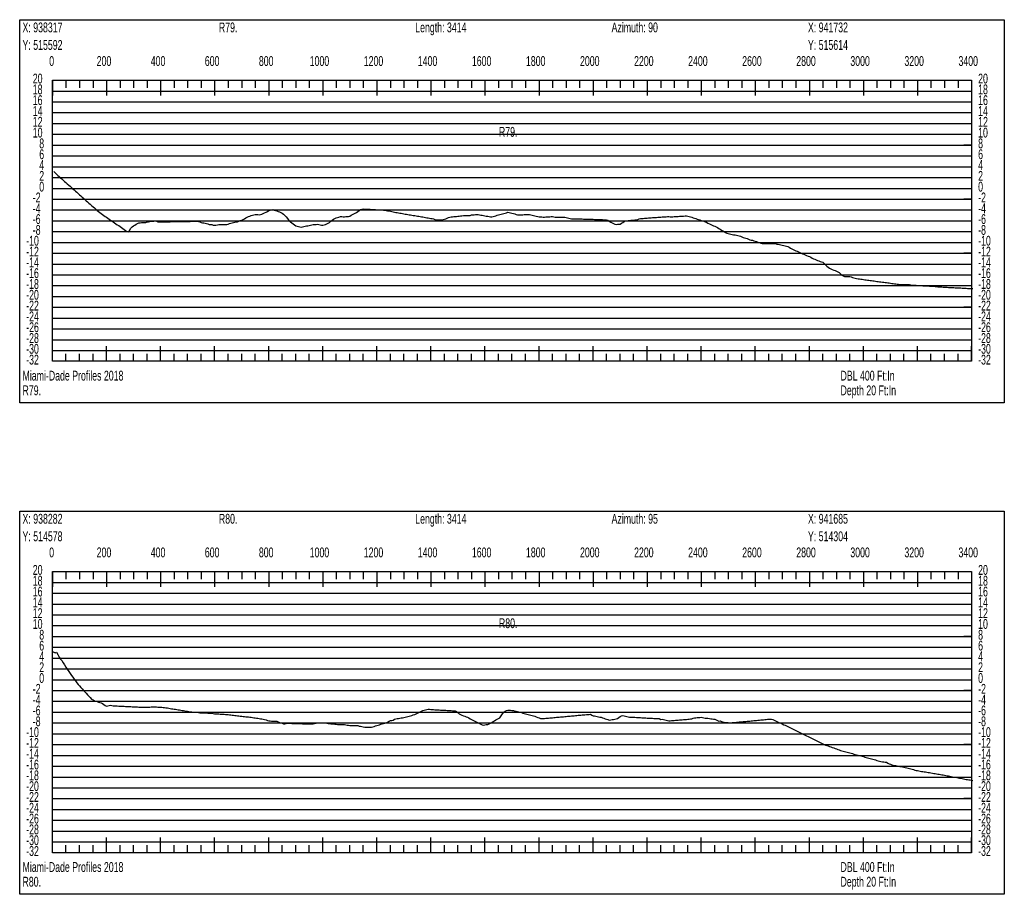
# Model space of a CAD drawing. Header units: feet. Extents: x 1 to 30, y -268 to -1.
# Tile 22 of 94: x 21 to 30, y -218 to -210. Entities that reach past the tile are written whole.
import ezdxf

# ---------------------------------------------------------------- set-up
doc = ezdxf.new("R2010")
doc.units = ezdxf.units.FT
doc.header["$MEASUREMENT"] = 0
doc.layers.add('LABELS', color=7, linetype='Continuous')
doc.layers.add('XSECTION', color=7, linetype='Continuous')

msp = doc.modelspace()

# ---------------------------------------------------------------- linework, layer by layer
at = {"layer": 'XSECTION', "color": 0, "linetype": 'Continuous'}
for points in [[(21.212, -210.07), (30.318, -210.07), (30.318, -213.615), (21.212, -213.615), (21.212, -210.07)], [(21.515, -210.63), (30.015, -210.63), (30.015, -213.23), (21.515, -213.23), (21.515, -210.63)], [(21.515, -210.63), (21.515, -210.771)], [(21.515, -210.63), (21.515, -210.771)], [(21.515, -210.63), (21.515, -210.7)], [(21.515, -210.63), (21.515, -210.7)], [(21.64, -210.63), (21.64, -210.7)], [(21.765, -210.63), (21.765, -210.7)], [(21.89, -210.63), (21.89, -210.7)], [(22.015, -210.63), (22.015, -210.771)], [(22.015, -210.63), (22.015, -210.7)], [(22.14, -210.63), (22.14, -210.7)], [(22.265, -210.63), (22.265, -210.7)], [(22.39, -210.63), (22.39, -210.7)], [(22.515, -210.63), (22.515, -210.771)], [(22.515, -210.63), (22.515, -210.7)], [(22.64, -210.63), (22.64, -210.7)], [(22.765, -210.63), (22.765, -210.7)], [(22.89, -210.63), (22.89, -210.7)], [(23.015, -210.63), (23.015, -210.771)], [(23.015, -210.63), (23.015, -210.7)], [(23.14, -210.63), (23.14, -210.7)], [(23.265, -210.63), (23.265, -210.7)], [(23.39, -210.63), (23.39, -210.7)], [(23.515, -210.63), (23.515, -210.771)], [(23.515, -210.63), (23.515, -210.7)], [(23.64, -210.63), (23.64, -210.7)], [(23.765, -210.63), (23.765, -210.7)], [(23.89, -210.63), (23.89, -210.7)], [(24.015, -210.63), (24.015, -210.771)], [(24.015, -210.63), (24.015, -210.7)], [(24.14, -210.63), (24.14, -210.7)], [(24.265, -210.63), (24.265, -210.7)], [(24.39, -210.63), (24.39, -210.7)], [(24.515, -210.63), (24.515, -210.771)], [(24.515, -210.63), (24.515, -210.7)], [(24.64, -210.63), (24.64, -210.7)], [(24.765, -210.63), (24.765, -210.7)], [(24.89, -210.63), (24.89, -210.7)], [(25.015, -210.63), (25.015, -210.771)], [(25.015, -210.63), (25.015, -210.7)], [(25.14, -210.63), (25.14, -210.7)], [(25.265, -210.63), (25.265, -210.7)], [(25.39, -210.63), (25.39, -210.7)], [(25.515, -210.63), (25.515, -210.771)], [(25.515, -210.63), (25.515, -210.7)], [(25.64, -210.63), (25.64, -210.7)], [(25.765, -210.63), (25.765, -210.7)], [(25.89, -210.63), (25.89, -210.7)], [(26.015, -210.63), (26.015, -210.771)], [(26.015, -210.63), (26.015, -210.7)], [(26.14, -210.63), (26.14, -210.7)], [(26.265, -210.63), (26.265, -210.7)], [(26.39, -210.63), (26.39, -210.7)], [(26.515, -210.63), (26.515, -210.771)], [(26.515, -210.63), (26.515, -210.7)], [(26.64, -210.63), (26.64, -210.7)], [(26.765, -210.63), (26.765, -210.7)], [(26.89, -210.63), (26.89, -210.7)], [(27.015, -210.63), (27.015, -210.771)], [(27.015, -210.63), (27.015, -210.7)], [(27.14, -210.63), (27.14, -210.7)], [(27.265, -210.63), (27.265, -210.7)], [(27.39, -210.63), (27.39, -210.7)], [(27.515, -210.63), (27.515, -210.771)], [(27.515, -210.63), (27.515, -210.7)], [(27.64, -210.63), (27.64, -210.7)], [(27.765, -210.63), (27.765, -210.7)], [(27.89, -210.63), (27.89, -210.7)], [(28.015, -210.63), (28.015, -210.771)], [(28.015, -210.63), (28.015, -210.7)], [(28.14, -210.63), (28.14, -210.7)], [(28.265, -210.63), (28.265, -210.7)], [(28.39, -210.63), (28.39, -210.7)], [(28.515, -210.63), (28.515, -210.771)], [(28.515, -210.63), (28.515, -210.7)], [(28.64, -210.63), (28.64, -210.7)], [(28.765, -210.63), (28.765, -210.7)], [(28.89, -210.63), (28.89, -210.7)], [(29.015, -210.63), (29.015, -210.771)], [(29.015, -210.63), (29.015, -210.7)], [(29.14, -210.63), (29.14, -210.7)], [(29.265, -210.63), (29.265, -210.7)], [(29.39, -210.63), (29.39, -210.7)], [(29.515, -210.63), (29.515, -210.771)], [(29.515, -210.63), (29.515, -210.7)], [(29.64, -210.63), (29.64, -210.7)], [(29.765, -210.63), (29.765, -210.7)], [(29.89, -210.63), (29.89, -210.7)], [(30.015, -210.63), (30.015, -210.771)], [(30.015, -210.63), (30.015, -210.7)], [(21.515, -211.23), (21.585, -211.23)], [(30.015, -211.23), (29.945, -211.23)], [(21.515, -211.73), (21.585, -211.73)], [(30.015, -211.73), (29.945, -211.73)], [(21.515, -212.23), (21.585, -212.23)], [(30.015, -212.23), (29.945, -212.23)], [(21.515, -212.73), (21.585, -212.73)], [(30.015, -212.73), (29.945, -212.73)], [(21.515, -213.23), (21.515, -213.089)], [(21.515, -213.23), (21.515, -213.089)], [(21.515, -213.23), (21.515, -213.16)], [(21.515, -213.23), (21.515, -213.16)], [(21.64, -213.23), (21.64, -213.16)], [(21.765, -213.23), (21.765, -213.16)], [(21.89, -213.23), (21.89, -213.16)], [(22.015, -213.23), (22.015, -213.089)], [(22.015, -213.23), (22.015, -213.16)], [(22.14, -213.23), (22.14, -213.16)], [(22.265, -213.23), (22.265, -213.16)], [(22.39, -213.23), (22.39, -213.16)], [(22.515, -213.23), (22.515, -213.089)], [(22.515, -213.23), (22.515, -213.16)], [(22.64, -213.23), (22.64, -213.16)], [(22.765, -213.23), (22.765, -213.16)], [(22.89, -213.23), (22.89, -213.16)], [(23.015, -213.23), (23.015, -213.089)], [(23.015, -213.23), (23.015, -213.16)], [(23.14, -213.23), (23.14, -213.16)], [(23.265, -213.23), (23.265, -213.16)], [(23.39, -213.23), (23.39, -213.16)], [(23.515, -213.23), (23.515, -213.089)], [(23.515, -213.23), (23.515, -213.16)], [(23.64, -213.23), (23.64, -213.16)], [(23.765, -213.23), (23.765, -213.16)], [(23.89, -213.23), (23.89, -213.16)], [(24.015, -213.23), (24.015, -213.089)], [(24.015, -213.23), (24.015, -213.16)], [(24.14, -213.23), (24.14, -213.16)], [(24.265, -213.23), (24.265, -213.16)], [(24.39, -213.23), (24.39, -213.16)], [(24.515, -213.23), (24.515, -213.089)], [(24.515, -213.23), (24.515, -213.16)], [(24.64, -213.23), (24.64, -213.16)], [(24.765, -213.23), (24.765, -213.16)], [(24.89, -213.23), (24.89, -213.16)], [(25.015, -213.23), (25.015, -213.089)], [(25.015, -213.23), (25.015, -213.16)], [(25.14, -213.23), (25.14, -213.16)], [(25.265, -213.23), (25.265, -213.16)], [(25.39, -213.23), (25.39, -213.16)], [(25.515, -213.23), (25.515, -213.089)], [(25.515, -213.23), (25.515, -213.16)], [(25.64, -213.23), (25.64, -213.16)], [(25.765, -213.23), (25.765, -213.16)], [(25.89, -213.23), (25.89, -213.16)], [(26.015, -213.23), (26.015, -213.089)], [(26.015, -213.23), (26.015, -213.16)], [(26.14, -213.23), (26.14, -213.16)], [(26.265, -213.23), (26.265, -213.16)], [(26.39, -213.23), (26.39, -213.16)], [(26.515, -213.23), (26.515, -213.089)], [(26.515, -213.23), (26.515, -213.16)], [(26.64, -213.23), (26.64, -213.16)], [(26.765, -213.23), (26.765, -213.16)], [(26.89, -213.23), (26.89, -213.16)], [(27.015, -213.23), (27.015, -213.089)], [(27.015, -213.23), (27.015, -213.16)], [(27.14, -213.23), (27.14, -213.16)], [(27.265, -213.23), (27.265, -213.16)], [(27.39, -213.23), (27.39, -213.16)], [(27.515, -213.23), (27.515, -213.089)], [(27.515, -213.23), (27.515, -213.16)], [(27.64, -213.23), (27.64, -213.16)], [(27.765, -213.23), (27.765, -213.16)], [(27.89, -213.23), (27.89, -213.16)], [(28.015, -213.23), (28.015, -213.089)], [(28.015, -213.23), (28.015, -213.16)], [(28.14, -213.23), (28.14, -213.16)], [(28.265, -213.23), (28.265, -213.16)], [(28.39, -213.23), (28.39, -213.16)], [(28.515, -213.23), (28.515, -213.089)], [(28.515, -213.23), (28.515, -213.16)], [(28.64, -213.23), (28.64, -213.16)], [(28.765, -213.23), (28.765, -213.16)], [(28.89, -213.23), (28.89, -213.16)], [(29.015, -213.23), (29.015, -213.089)], [(29.015, -213.23), (29.015, -213.16)], [(29.14, -213.23), (29.14, -213.16)], [(29.265, -213.23), (29.265, -213.16)], [(29.39, -213.23), (29.39, -213.16)], [(29.515, -213.23), (29.515, -213.089)], [(29.515, -213.23), (29.515, -213.16)], [(29.64, -213.23), (29.64, -213.16)], [(29.765, -213.23), (29.765, -213.16)], [(29.89, -213.23), (29.89, -213.16)], [(30.015, -213.23), (30.015, -213.089)], [(30.015, -213.23), (30.015, -213.16)], [(21.212, -214.615), (30.318, -214.615), (30.318, -218.16), (21.212, -218.16), (21.212, -214.615)], [(21.515, -215.175), (30.015, -215.175), (30.015, -217.775), (21.515, -217.775), (21.515, -215.175)], [(21.515, -215.175), (21.515, -215.316)], [(21.515, -215.175), (21.515, -215.316)], [(21.515, -215.175), (21.515, -215.245)], [(21.515, -215.175), (21.515, -215.245)], [(21.64, -215.175), (21.64, -215.245)], [(21.765, -215.175), (21.765, -215.245)], [(21.89, -215.175), (21.89, -215.245)], [(22.015, -215.175), (22.015, -215.316)], [(22.015, -215.175), (22.015, -215.245)], [(22.14, -215.175), (22.14, -215.245)], [(22.265, -215.175), (22.265, -215.245)], [(22.39, -215.175), (22.39, -215.245)], [(22.515, -215.175), (22.515, -215.316)], [(22.515, -215.175), (22.515, -215.245)], [(22.64, -215.175), (22.64, -215.245)], [(22.765, -215.175), (22.765, -215.245)], [(22.89, -215.175), (22.89, -215.245)], [(23.015, -215.175), (23.015, -215.316)], [(23.015, -215.175), (23.015, -215.245)], [(23.14, -215.175), (23.14, -215.245)], [(23.265, -215.175), (23.265, -215.245)], [(23.39, -215.175), (23.39, -215.245)], [(23.515, -215.175), (23.515, -215.316)], [(23.515, -215.175), (23.515, -215.245)], [(23.64, -215.175), (23.64, -215.245)], [(23.765, -215.175), (23.765, -215.245)], [(23.89, -215.175), (23.89, -215.245)], [(24.015, -215.175), (24.015, -215.316)], [(24.015, -215.175), (24.015, -215.245)], [(24.14, -215.175), (24.14, -215.245)], [(24.265, -215.175), (24.265, -215.245)], [(24.39, -215.175), (24.39, -215.245)], [(24.515, -215.175), (24.515, -215.316)], [(24.515, -215.175), (24.515, -215.245)], [(24.64, -215.175), (24.64, -215.245)], [(24.765, -215.175), (24.765, -215.245)], [(24.89, -215.175), (24.89, -215.245)], [(25.015, -215.175), (25.015, -215.316)], [(25.015, -215.175), (25.015, -215.245)], [(25.14, -215.175), (25.14, -215.245)], [(25.265, -215.175), (25.265, -215.245)], [(25.39, -215.175), (25.39, -215.245)], [(25.515, -215.175), (25.515, -215.316)], [(25.515, -215.175), (25.515, -215.245)], [(25.64, -215.175), (25.64, -215.245)], [(25.765, -215.175), (25.765, -215.245)], [(25.89, -215.175), (25.89, -215.245)], [(26.015, -215.175), (26.015, -215.316)], [(26.015, -215.175), (26.015, -215.245)], [(26.14, -215.175), (26.14, -215.245)], [(26.265, -215.175), (26.265, -215.245)], [(26.39, -215.175), (26.39, -215.245)], [(26.515, -215.175), (26.515, -215.316)], [(26.515, -215.175), (26.515, -215.245)], [(26.64, -215.175), (26.64, -215.245)], [(26.765, -215.175), (26.765, -215.245)], [(26.89, -215.175), (26.89, -215.245)], [(27.015, -215.175), (27.015, -215.316)], [(27.015, -215.175), (27.015, -215.245)], [(27.14, -215.175), (27.14, -215.245)], [(27.265, -215.175), (27.265, -215.245)], [(27.39, -215.175), (27.39, -215.245)], [(27.515, -215.175), (27.515, -215.316)], [(27.515, -215.175), (27.515, -215.245)], [(27.64, -215.175), (27.64, -215.245)], [(27.765, -215.175), (27.765, -215.245)], [(27.89, -215.175), (27.89, -215.245)], [(28.015, -215.175), (28.015, -215.316)], [(28.015, -215.175), (28.015, -215.245)], [(28.14, -215.175), (28.14, -215.245)], [(28.265, -215.175), (28.265, -215.245)], [(28.39, -215.175), (28.39, -215.245)], [(28.515, -215.175), (28.515, -215.316)], [(28.515, -215.175), (28.515, -215.245)], [(28.64, -215.175), (28.64, -215.245)], [(28.765, -215.175), (28.765, -215.245)], [(28.89, -215.175), (28.89, -215.245)], [(29.015, -215.175), (29.015, -215.316)], [(29.015, -215.175), (29.015, -215.245)], [(29.14, -215.175), (29.14, -215.245)], [(29.265, -215.175), (29.265, -215.245)], [(29.39, -215.175), (29.39, -215.245)], [(29.515, -215.175), (29.515, -215.316)], [(29.515, -215.175), (29.515, -215.245)], [(29.64, -215.175), (29.64, -215.245)], [(29.765, -215.175), (29.765, -215.245)], [(29.89, -215.175), (29.89, -215.245)], [(30.015, -215.175), (30.015, -215.316)], [(30.015, -215.175), (30.015, -215.245)], [(21.515, -215.775), (21.585, -215.775)], [(30.015, -215.775), (29.945, -215.775)], [(21.515, -216.275), (21.585, -216.275)], [(30.015, -216.275), (29.945, -216.275)], [(21.515, -216.775), (21.585, -216.775)], [(30.015, -216.775), (29.945, -216.775)], [(21.515, -217.275), (21.585, -217.275)], [(30.015, -217.275), (29.945, -217.275)], [(21.515, -217.775), (21.515, -217.634)], [(21.515, -217.775), (21.515, -217.634)], [(21.515, -217.775), (21.515, -217.705)], [(21.515, -217.775), (21.515, -217.705)], [(21.64, -217.775), (21.64, -217.705)], [(21.765, -217.775), (21.765, -217.705)], [(21.89, -217.775), (21.89, -217.705)], [(22.015, -217.775), (22.015, -217.634)], [(22.015, -217.775), (22.015, -217.705)], [(22.14, -217.775), (22.14, -217.705)], [(22.265, -217.775), (22.265, -217.705)], [(22.39, -217.775), (22.39, -217.705)], [(22.515, -217.775), (22.515, -217.634)], [(22.515, -217.775), (22.515, -217.705)], [(22.64, -217.775), (22.64, -217.705)], [(22.765, -217.775), (22.765, -217.705)], [(22.89, -217.775), (22.89, -217.705)], [(23.015, -217.775), (23.015, -217.634)], [(23.015, -217.775), (23.015, -217.705)], [(23.14, -217.775), (23.14, -217.705)], [(23.265, -217.775), (23.265, -217.705)], [(23.39, -217.775), (23.39, -217.705)], [(23.515, -217.775), (23.515, -217.634)], [(23.515, -217.775), (23.515, -217.705)], [(23.64, -217.775), (23.64, -217.705)], [(23.765, -217.775), (23.765, -217.705)], [(23.89, -217.775), (23.89, -217.705)], [(24.015, -217.775), (24.015, -217.634)], [(24.015, -217.775), (24.015, -217.705)], [(24.14, -217.775), (24.14, -217.705)], [(24.265, -217.775), (24.265, -217.705)], [(24.39, -217.775), (24.39, -217.705)], [(24.515, -217.775), (24.515, -217.634)], [(24.515, -217.775), (24.515, -217.705)], [(24.64, -217.775), (24.64, -217.705)], [(24.765, -217.775), (24.765, -217.705)], [(24.89, -217.775), (24.89, -217.705)], [(25.015, -217.775), (25.015, -217.634)], [(25.015, -217.775), (25.015, -217.705)], [(25.14, -217.775), (25.14, -217.705)], [(25.265, -217.775), (25.265, -217.705)], [(25.39, -217.775), (25.39, -217.705)], [(25.515, -217.775), (25.515, -217.634)], [(25.515, -217.775), (25.515, -217.705)], [(25.64, -217.775), (25.64, -217.705)], [(25.765, -217.775), (25.765, -217.705)], [(25.89, -217.775), (25.89, -217.705)], [(26.015, -217.775), (26.015, -217.634)], [(26.015, -217.775), (26.015, -217.705)], [(26.14, -217.775), (26.14, -217.705)], [(26.265, -217.775), (26.265, -217.705)], [(26.39, -217.775), (26.39, -217.705)], [(26.515, -217.775), (26.515, -217.634)], [(26.515, -217.775), (26.515, -217.705)], [(26.64, -217.775), (26.64, -217.705)], [(26.765, -217.775), (26.765, -217.705)], [(26.89, -217.775), (26.89, -217.705)], [(27.015, -217.775), (27.015, -217.634)], [(27.015, -217.775), (27.015, -217.705)], [(27.14, -217.775), (27.14, -217.705)], [(27.265, -217.775), (27.265, -217.705)], [(27.39, -217.775), (27.39, -217.705)], [(27.515, -217.775), (27.515, -217.634)], [(27.515, -217.775), (27.515, -217.705)], [(27.64, -217.775), (27.64, -217.705)], [(27.765, -217.775), (27.765, -217.705)], [(27.89, -217.775), (27.89, -217.705)], [(28.015, -217.775), (28.015, -217.634)], [(28.015, -217.775), (28.015, -217.705)], [(28.14, -217.775), (28.14, -217.705)], [(28.265, -217.775), (28.265, -217.705)], [(28.39, -217.775), (28.39, -217.705)], [(28.515, -217.775), (28.515, -217.634)], [(28.515, -217.775), (28.515, -217.705)], [(28.64, -217.775), (28.64, -217.705)], [(28.765, -217.775), (28.765, -217.705)], [(28.89, -217.775), (28.89, -217.705)], [(29.015, -217.775), (29.015, -217.634)], [(29.015, -217.775), (29.015, -217.705)], [(29.14, -217.775), (29.14, -217.705)], [(29.265, -217.775), (29.265, -217.705)], [(29.39, -217.775), (29.39, -217.705)], [(29.515, -217.775), (29.515, -217.634)], [(29.515, -217.775), (29.515, -217.705)], [(29.64, -217.775), (29.64, -217.705)], [(29.765, -217.775), (29.765, -217.705)], [(29.89, -217.775), (29.89, -217.705)], [(30.015, -217.775), (30.015, -217.634)], [(30.015, -217.775), (30.015, -217.705)]]:
    msp.add_lwpolyline(points, dxfattribs=at)
at = {"layer": 'XSECTION', "color": 0}
for points in [[(21.515, -210.73), (30.015, -210.73)], [(21.515, -210.83), (30.015, -210.83)], [(21.515, -210.93), (30.015, -210.93)], [(21.515, -211.03), (30.015, -211.03)], [(21.515, -211.13), (30.015, -211.13)], [(21.515, -211.23), (30.015, -211.23)], [(21.515, -211.33), (30.015, -211.33)], [(21.515, -211.43), (30.015, -211.43)], [(21.515, -211.53), (30.015, -211.53)], [(21.515, -211.63), (30.015, -211.63)], [(21.515, -211.73), (30.015, -211.73)], [(21.515, -211.83), (30.015, -211.83)], [(21.515, -211.93), (30.015, -211.93)], [(21.515, -212.03), (30.015, -212.03)], [(21.515, -212.13), (30.015, -212.13)], [(21.515, -212.23), (30.015, -212.23)], [(21.515, -212.33), (30.015, -212.33)], [(21.515, -212.43), (30.015, -212.43)], [(21.515, -212.53), (30.015, -212.53)], [(21.515, -212.63), (30.015, -212.63)], [(21.515, -212.73), (30.015, -212.73)], [(21.515, -212.83), (30.015, -212.83)], [(21.515, -212.93), (30.015, -212.93)], [(21.515, -213.03), (30.015, -213.03)], [(21.515, -213.13), (30.015, -213.13)], [(21.515, -215.275), (30.015, -215.275)], [(21.515, -215.375), (30.015, -215.375)], [(21.515, -215.475), (30.015, -215.475)], [(21.515, -215.575), (30.015, -215.575)], [(21.515, -215.675), (30.015, -215.675)], [(21.515, -215.775), (30.015, -215.775)], [(21.515, -215.875), (30.015, -215.875)], [(21.515, -215.975), (30.015, -215.975)], [(21.515, -216.075), (30.015, -216.075)], [(21.515, -216.175), (30.015, -216.175)], [(21.515, -216.275), (30.015, -216.275)], [(21.515, -216.375), (30.015, -216.375)], [(21.515, -216.475), (30.015, -216.475)], [(21.515, -216.575), (30.015, -216.575)], [(21.515, -216.675), (30.015, -216.675)], [(21.515, -216.775), (30.015, -216.775)], [(21.515, -216.875), (30.015, -216.875)], [(21.515, -216.975), (30.015, -216.975)], [(21.515, -217.075), (30.015, -217.075)], [(21.515, -217.175), (30.015, -217.175)], [(21.515, -217.275), (30.015, -217.275)], [(21.515, -217.375), (30.015, -217.375)], [(21.515, -217.475), (30.015, -217.475)], [(21.515, -217.575), (30.015, -217.575)], [(21.515, -217.675), (30.015, -217.675)]]:
    msp.add_lwpolyline(points, dxfattribs=at)
at = {"layer": 'XSECTION', "color": 5, "linetype": 'Continuous'}
for points in [[(21.528, -211.475), (21.54, -211.488), (21.5525, -211.499), (21.565, -211.5105), (21.5775, -211.5215), (21.59, -211.5325), (21.6025, -211.5435), (21.615, -211.555), (21.6275, -211.566), (21.64, -211.577), (21.6525, -211.588), (21.665, -211.5995), (21.6775, -211.6105), (21.69, -211.6215), (21.7025, -211.633), (21.715, -211.644), (21.7275, -211.655), (21.74, -211.666), (21.7525, -211.6775), (21.765, -211.6885), (21.7775, -211.6995), (21.79, -211.711), (21.8025, -211.722), (21.815, -211.733), (21.8275, -211.744), (21.84, -211.7555), (21.8525, -211.7665), (21.865, -211.7775), (21.8775, -211.7885), (21.89, -211.8), (21.9025, -211.811), (21.915, -211.822), (21.9275, -211.8335), (21.94, -211.8445), (21.9525, -211.8545), (21.965, -211.863), (21.9775, -211.8715), (21.99, -211.88), (22.0025, -211.889), (22.015, -211.8975), (22.0275, -211.906), (22.04, -211.9145), (22.0525, -211.9235), (22.065, -211.932), (22.0775, -211.9405), (22.09, -211.949), (22.1025, -211.958), (22.115, -211.9665), (22.1275, -211.975), (22.14, -211.9835), (22.1525, -211.9925), (22.165, -212.001), (22.1775, -212.0095), (22.19, -212.0185), (22.2025, -212.0305), (22.215, -212.033), (22.2275, -212.02), (22.24, -211.9995), (22.2525, -211.9855), (22.265, -211.978), (22.2775, -211.97), (22.29, -211.9625), (22.3025, -211.954), (22.315, -211.949), (22.3275, -211.9475), (22.34, -211.946), (22.3525, -211.945), (22.365, -211.945), (22.3775, -211.945), (22.39, -211.941), (22.4025, -211.94), (22.415, -211.937), (22.4275, -211.935), (22.44, -211.935), (22.4525, -211.9335), (22.465, -211.93), (22.4775, -211.9345), (22.49, -211.9385), (22.5025, -211.9395), (22.515, -211.9395), (22.5275, -211.9395), (22.54, -211.939), (22.5525, -211.939), (22.565, -211.939), (22.5775, -211.9385), (22.59, -211.9385), (22.6025, -211.9385), (22.615, -211.938), (22.6275, -211.938), (22.64, -211.9375), (22.6525, -211.9375), (22.665, -211.9375), (22.6775, -211.937), (22.69, -211.937), (22.7025, -211.9365), (22.715, -211.9365), (22.7275, -211.9365), (22.74, -211.936), (22.7525, -211.936), (22.765, -211.936), (22.7775, -211.9355), (22.79, -211.9355), (22.8025, -211.935), (22.815, -211.935), (22.8275, -211.935), (22.84, -211.9345), (22.8525, -211.935), (22.865, -211.936), (22.8775, -211.94), (22.89, -211.9445), (22.9025, -211.9485), (22.915, -211.95), (22.9275, -211.9515), (22.94, -211.9555), (22.9525, -211.9595), (22.965, -211.9635), (22.9775, -211.965), (22.99, -211.9655), (23.0025, -211.9695), (23.015, -211.97), (23.0275, -211.97), (23.04, -211.969), (23.0525, -211.965), (23.065, -211.965), (23.0775, -211.965), (23.09, -211.965), (23.1025, -211.965), (23.115, -211.965), (23.1275, -211.9635), (23.14, -211.96), (23.1525, -211.9565), (23.165, -211.953), (23.1775, -211.9495), (23.19, -211.946), (23.2025, -211.942), (23.215, -211.94), (23.2275, -211.94), (23.24, -211.933), (23.2525, -211.928), (23.265, -211.924), (23.2775, -211.9175), (23.29, -211.9105), (23.3025, -211.904), (23.315, -211.897), (23.3275, -211.8915), (23.34, -211.886), (23.3525, -211.881), (23.365, -211.8775), (23.3775, -211.874), (23.39, -211.8705), (23.4025, -211.8705), (23.415, -211.8725), (23.4275, -211.875), (23.44, -211.8715), (23.4525, -211.868), (23.465, -211.8635), (23.4775, -211.8565), (23.49, -211.8495), (23.5025, -211.843), (23.515, -211.836), (23.5275, -211.833), (23.54, -211.8295), (23.5525, -211.827), (23.565, -211.8305), (23.5775, -211.835), (23.59, -211.8395), (23.6025, -211.844), (23.615, -211.8485), (23.6275, -211.853), (23.64, -211.859), (23.6525, -211.8695), (23.665, -211.8805), (23.6775, -211.893), (23.69, -211.908), (23.7025, -211.926), (23.715, -211.9385), (23.7275, -211.9485), (23.74, -211.959), (23.7525, -211.969), (23.765, -211.9765), (23.7775, -211.98), (23.79, -211.9835), (23.8025, -211.987), (23.815, -211.9905), (23.8275, -211.987), (23.84, -211.9835), (23.8525, -211.9805), (23.865, -211.977), (23.8775, -211.9755), (23.89, -211.975), (23.9025, -211.9715), (23.915, -211.9685), (23.9275, -211.9655), (23.94, -211.9655), (23.9525, -211.9635), (23.965, -211.9605), (23.9775, -211.9635), (23.99, -211.967), (24.0025, -211.9705), (24.015, -211.97), (24.0275, -211.9685), (24.04, -211.965), (24.0525, -211.958), (24.065, -211.9515), (24.0775, -211.945), (24.09, -211.935), (24.1025, -211.925), (24.115, -211.916), (24.1275, -211.9075), (24.14, -211.9025), (24.1525, -211.899), (24.165, -211.8955), (24.1775, -211.8915), (24.19, -211.8915), (24.2025, -211.8935), (24.215, -211.895), (24.2275, -211.8915), (24.24, -211.8905), (24.2525, -211.8895), (24.265, -211.886), (24.2775, -211.8795), (24.29, -211.873), (24.3025, -211.867), (24.315, -211.8605), (24.3275, -211.854), (24.34, -211.8455), (24.3525, -211.835), (24.365, -211.827), (24.3775, -211.8225), (24.39, -211.8205), (24.4025, -211.8215), (24.415, -211.822), (24.4275, -211.8225), (24.44, -211.8235), (24.4525, -211.824), (24.465, -211.8245), (24.4775, -211.8255), (24.49, -211.826), (24.5025, -211.8265), (24.515, -211.8275), (24.5275, -211.828), (24.54, -211.828), (24.5525, -211.8275), (24.565, -211.829), (24.5775, -211.831), (24.59, -211.833), (24.6025, -211.835), (24.615, -211.8375), (24.6275, -211.8395), (24.64, -211.842), (24.6525, -211.8445), (24.665, -211.847), (24.6775, -211.8495), (24.69, -211.852), (24.7025, -211.8545), (24.715, -211.857), (24.7275, -211.859), (24.74, -211.861), (24.7525, -211.863), (24.765, -211.8655), (24.7775, -211.8675), (24.79, -211.8695), (24.8025, -211.8715), (24.815, -211.874), (24.8275, -211.876), (24.84, -211.878), (24.8525, -211.88), (24.865, -211.8825), (24.8775, -211.8845), (24.89, -211.8865), (24.9025, -211.8885), (24.915, -211.891), (24.9275, -211.893), (24.94, -211.895), (24.9525, -211.8975), (24.965, -211.8995), (24.9775, -211.9015), (24.99, -211.9035), (25.0025, -211.906), (25.015, -211.908), (25.0275, -211.91), (25.04, -211.9135), (25.0525, -211.917), (25.065, -211.92), (25.0775, -211.92), (25.09, -211.92), (25.1025, -211.92), (25.115, -211.92), (25.1275, -211.918), (25.14, -211.914), (25.1525, -211.9105), (25.165, -211.9045), (25.1775, -211.899), (25.19, -211.8955), (25.2025, -211.894), (25.215, -211.8925), (25.2275, -211.8915), (25.24, -211.89), (25.2525, -211.889), (25.265, -211.8875), (25.2775, -211.8865), (25.29, -211.885), (25.3025, -211.8835), (25.315, -211.8825), (25.3275, -211.881), (25.34, -211.88), (25.3525, -211.88), (25.365, -211.8805), (25.3775, -211.8805), (25.39, -211.8765), (25.4025, -211.875), (25.415, -211.874), (25.4275, -211.8725), (25.44, -211.871), (25.4525, -211.872), (25.465, -211.875), (25.4775, -211.8775), (25.49, -211.8795), (25.5025, -211.8815), (25.515, -211.8835), (25.5275, -211.886), (25.54, -211.888), (25.5525, -211.89), (25.565, -211.8935), (25.5775, -211.893), (25.59, -211.8895), (25.6025, -211.886), (25.615, -211.883), (25.6275, -211.8795), (25.64, -211.876), (25.6525, -211.8725), (25.665, -211.8695), (25.6775, -211.866), (25.69, -211.8625), (25.7025, -211.859), (25.715, -211.8555), (25.7275, -211.8515), (25.74, -211.852), (25.7525, -211.8555), (25.765, -211.8585), (25.7775, -211.8615), (25.79, -211.865), (25.8025, -211.871), (25.815, -211.875), (25.8275, -211.875), (25.84, -211.875), (25.8525, -211.875), (25.865, -211.874), (25.8775, -211.873), (25.89, -211.872), (25.9025, -211.8715), (25.915, -211.8705), (25.9275, -211.8725), (25.94, -211.875), (25.9525, -211.878), (25.965, -211.881), (25.9775, -211.8835), (25.99, -211.8865), (26.0025, -211.889), (26.015, -211.892), (26.0275, -211.895), (26.04, -211.895), (26.0525, -211.8955), (26.065, -211.8955), (26.0775, -211.8945), (26.09, -211.8935), (26.1025, -211.893), (26.115, -211.892), (26.1275, -211.8915), (26.14, -211.8905), (26.1525, -211.8935), (26.165, -211.8955), (26.1775, -211.8955), (26.19, -211.8955), (26.2025, -211.8955), (26.215, -211.8955), (26.2275, -211.8955), (26.24, -211.8955), (26.2525, -211.8955), (26.265, -211.899), (26.2775, -211.9025), (26.29, -211.9055), (26.3025, -211.908), (26.315, -211.9105), (26.3275, -211.9105), (26.34, -211.911), (26.3525, -211.9115), (26.365, -211.912), (26.3775, -211.9125), (26.39, -211.9125), (26.4025, -211.913), (26.415, -211.9135), (26.4275, -211.914), (26.44, -211.914), (26.4525, -211.9145), (26.465, -211.915), (26.4775, -211.9155), (26.49, -211.916), (26.5025, -211.916), (26.515, -211.9165), (26.5275, -211.917), (26.54, -211.9175), (26.5525, -211.918), (26.565, -211.918), (26.5775, -211.9185), (26.59, -211.919), (26.6025, -211.9195), (26.615, -211.92), (26.6275, -211.92), (26.64, -211.9205), (26.6525, -211.9245), (26.665, -211.935), (26.6775, -211.9415), (26.69, -211.948), (26.7025, -211.9545), (26.715, -211.961), (26.7275, -211.9645), (26.74, -211.9615), (26.7525, -211.96), (26.765, -211.96), (26.7775, -211.953), (26.79, -211.9455), (26.8025, -211.938), (26.815, -211.9305), (26.8275, -211.929), (26.84, -211.928), (26.8525, -211.9265), (26.865, -211.9255), (26.8775, -211.9245), (26.89, -211.923), (26.9025, -211.922), (26.915, -211.921), (26.9275, -211.917), (26.94, -211.9105), (26.9525, -211.9095), (26.965, -211.9085), (26.9775, -211.9075), (26.99, -211.9065), (27.0025, -211.9055), (27.015, -211.905), (27.0275, -211.904), (27.04, -211.903), (27.0525, -211.902), (27.065, -211.901), (27.0775, -211.9), (27.09, -211.899), (27.1025, -211.8985), (27.115, -211.8975), (27.1275, -211.8965), (27.14, -211.8955), (27.1525, -211.895), (27.165, -211.895), (27.1775, -211.8935), (27.19, -211.892), (27.2025, -211.8905), (27.215, -211.891), (27.2275, -211.8945), (27.24, -211.8925), (27.2525, -211.892), (27.265, -211.8915), (27.2775, -211.8905), (27.29, -211.89), (27.3025, -211.889), (27.315, -211.8885), (27.3275, -211.8875), (27.34, -211.887), (27.3525, -211.886), (27.365, -211.8855), (27.3775, -211.8855), (27.39, -211.886), (27.4025, -211.89), (27.415, -211.894), (27.4275, -211.898), (27.44, -211.902), (27.4525, -211.906), (27.465, -211.91), (27.4775, -211.914), (27.49, -211.918), (27.5025, -211.922), (27.515, -211.926), (27.5275, -211.93), (27.54, -211.934), (27.5525, -211.9385), (27.565, -211.944), (27.5775, -211.951), (27.59, -211.959), (27.6025, -211.965), (27.615, -211.971), (27.6275, -211.976), (27.64, -211.981), (27.6525, -211.9865), (27.665, -211.993), (27.6775, -212), (27.69, -212.0075), (27.7025, -212.0155), (27.715, -212.023), (27.7275, -212.0305), (27.74, -212.038), (27.7525, -212.0455), (27.765, -212.048), (27.7775, -212.051), (27.79, -212.054), (27.8025, -212.0565), (27.815, -212.059), (27.8275, -212.061), (27.84, -212.0635), (27.8525, -212.066), (27.865, -212.069), (27.8775, -212.0735), (27.89, -212.0795), (27.9025, -212.085), (27.915, -212.087), (27.9275, -212.0905), (27.94, -212.0945), (27.9525, -212.1), (27.965, -212.1065), (27.9775, -212.11), (27.99, -212.11), (28.0025, -212.114), (28.015, -212.1185), (28.0275, -212.123), (28.04, -212.1275), (28.0525, -212.132), (28.065, -212.136), (28.0775, -212.14), (28.09, -212.1395), (28.1025, -212.1395), (28.115, -212.1395), (28.1275, -212.1395), (28.14, -212.1395), (28.1525, -212.1395), (28.165, -212.1395), (28.1775, -212.1395), (28.19, -212.1395), (28.2025, -212.1415), (28.215, -212.145), (28.2275, -212.1475), (28.24, -212.15), (28.2525, -212.153), (28.265, -212.1555), (28.2775, -212.158), (28.29, -212.1615), (28.3025, -212.165), (28.315, -212.169), (28.3275, -212.1755), (28.34, -212.182), (28.3525, -212.1885), (28.365, -212.195), (28.3775, -212.2015), (28.39, -212.207), (28.4025, -212.2125), (28.415, -212.218), (28.4275, -212.2235), (28.44, -212.229), (28.4525, -212.2345), (28.465, -212.24), (28.4775, -212.2455), (28.49, -212.252), (28.5025, -212.2565), (28.515, -212.2595), (28.5275, -212.268), (28.54, -212.276), (28.5525, -212.282), (28.565, -212.2865), (28.5775, -212.2905), (28.59, -212.297), (28.6025, -212.302), (28.615, -212.3055), (28.6275, -212.3095), (28.64, -212.3135), (28.6525, -212.324), (28.665, -212.3375), (28.6775, -212.3505), (28.69, -212.3595), (28.7025, -212.368), (28.715, -212.375), (28.7275, -212.38), (28.74, -212.3855), (28.7525, -212.3905), (28.765, -212.396), (28.7775, -212.4015), (28.79, -212.4095), (28.8025, -212.4215), (28.815, -212.4335), (28.8275, -212.44), (28.84, -212.445), (28.8525, -212.445), (28.865, -212.445), (28.8775, -212.445), (28.89, -212.4455), (28.9025, -212.4495), (28.915, -212.454), (28.9275, -212.457), (28.94, -212.4605), (28.9525, -212.463), (28.965, -212.4655), (28.9775, -212.4675), (28.99, -212.4695), (29.0025, -212.4715), (29.015, -212.473), (29.0275, -212.475), (29.04, -212.477), (29.0525, -212.4785), (29.065, -212.48), (29.0775, -212.482), (29.09, -212.4835), (29.1025, -212.485), (29.115, -212.487), (29.1275, -212.4885), (29.14, -212.4905), (29.1525, -212.492), (29.165, -212.4935), (29.1775, -212.4955), (29.19, -212.497), (29.2025, -212.499), (29.215, -212.5005), (29.2275, -212.502), (29.24, -212.504), (29.2525, -212.5055), (29.265, -212.507), (29.2775, -212.509), (29.29, -212.5105), (29.3025, -212.5125), (29.315, -212.514), (29.3275, -212.5155), (29.34, -212.5175), (29.3525, -212.519), (29.365, -212.519), (29.3775, -212.519), (29.39, -212.519), (29.4025, -212.519), (29.415, -212.5195), (29.4275, -212.5195), (29.44, -212.5205), (29.4525, -212.5225), (29.465, -212.5245), (29.4775, -212.5255), (29.49, -212.526), (29.5025, -212.527), (29.515, -212.5275), (29.5275, -212.528), (29.54, -212.529), (29.5525, -212.5295), (29.565, -212.5305), (29.5775, -212.531), (29.59, -212.532), (29.6025, -212.5325), (29.615, -212.533), (29.6275, -212.534), (29.64, -212.5345), (29.6525, -212.5355), (29.665, -212.536), (29.6775, -212.537), (29.69, -212.5385), (29.7025, -212.54), (29.715, -212.5415), (29.7275, -212.542), (29.74, -212.5425), (29.7525, -212.5435), (29.765, -212.544), (29.7775, -212.5445), (29.79, -212.545), (29.8025, -212.546), (29.815, -212.5465), (29.8275, -212.547), (29.84, -212.548), (29.8525, -212.5485), (29.865, -212.549), (29.8775, -212.5495), (29.89, -212.5505), (29.9025, -212.551), (29.915, -212.5515), (29.9275, -212.5525), (29.94, -212.553), (29.9525, -212.5535), (29.965, -212.554), (29.9775, -212.555), (29.99, -212.5555), (30.0025, -212.556), (30.015, -212.5565), (30.0275, -212.5575)], [(21.515, -215.914), (21.5275, -215.921), (21.54, -215.925), (21.5525, -215.9215), (21.565, -215.942), (21.5775, -215.9675), (21.59, -215.9845), (21.6025, -215.997), (21.615, -216.0175), (21.6275, -216.038), (21.64, -216.0585), (21.6525, -216.079), (21.665, -216.099), (21.6775, -216.1185), (21.69, -216.1365), (21.7025, -216.153), (21.715, -216.1695), (21.7275, -216.186), (21.74, -216.2025), (21.7525, -216.2195), (21.765, -216.233), (21.7775, -216.2465), (21.79, -216.26), (21.8025, -216.2735), (21.815, -216.287), (21.8275, -216.3005), (21.84, -216.314), (21.8525, -216.3275), (21.865, -216.3405), (21.8775, -216.354), (21.89, -216.3625), (21.9025, -216.3695), (21.915, -216.3735), (21.9275, -216.3775), (21.94, -216.3815), (21.9525, -216.3855), (21.965, -216.3895), (21.9775, -216.3955), (21.99, -216.4055), (22.0025, -216.4145), (22.015, -216.419), (22.0275, -216.4175), (22.04, -216.415), (22.0525, -216.412), (22.065, -216.414), (22.0775, -216.4155), (22.09, -216.417), (22.1025, -216.4175), (22.115, -216.418), (22.1275, -216.4185), (22.14, -216.4195), (22.1525, -216.42), (22.165, -216.4205), (22.1775, -216.421), (22.19, -216.4215), (22.2025, -216.422), (22.215, -216.4225), (22.2275, -216.423), (22.24, -216.4235), (22.2525, -216.4245), (22.265, -216.425), (22.2775, -216.4255), (22.29, -216.426), (22.3025, -216.427), (22.315, -216.4275), (22.3275, -216.428), (22.34, -216.429), (22.3525, -216.4295), (22.365, -216.43), (22.3775, -216.43), (22.39, -216.43), (22.4025, -216.43), (22.415, -216.43), (22.4275, -216.4265), (22.44, -216.425), (22.4525, -216.425), (22.465, -216.425), (22.4775, -216.4265), (22.49, -216.4275), (22.5025, -216.4285), (22.515, -216.4295), (22.5275, -216.4305), (22.54, -216.432), (22.5525, -216.433), (22.565, -216.434), (22.5775, -216.435), (22.59, -216.438), (22.6025, -216.441), (22.615, -216.443), (22.6275, -216.445), (22.64, -216.446), (22.6525, -216.4485), (22.665, -216.4505), (22.6775, -216.4525), (22.69, -216.4545), (22.7025, -216.4565), (22.715, -216.4585), (22.7275, -216.461), (22.74, -216.463), (22.7525, -216.465), (22.765, -216.467), (22.7775, -216.469), (22.79, -216.471), (22.8025, -216.473), (22.815, -216.475), (22.8275, -216.475), (22.84, -216.475), (22.8525, -216.4755), (22.865, -216.478), (22.8775, -216.48), (22.89, -216.4805), (22.9025, -216.481), (22.915, -216.4815), (22.9275, -216.482), (22.94, -216.4825), (22.9525, -216.483), (22.965, -216.4835), (22.9775, -216.484), (22.99, -216.4845), (23.0025, -216.4865), (23.015, -216.4895), (23.0275, -216.49), (23.04, -216.49), (23.0525, -216.4915), (23.065, -216.4925), (23.0775, -216.4935), (23.09, -216.494), (23.1025, -216.495), (23.115, -216.496), (23.1275, -216.497), (23.14, -216.4975), (23.1525, -216.499), (23.165, -216.5005), (23.1775, -216.5025), (23.19, -216.504), (23.2025, -216.5055), (23.215, -216.507), (23.2275, -216.508), (23.24, -216.5095), (23.2525, -216.5115), (23.265, -216.513), (23.2775, -216.515), (23.29, -216.5165), (23.3025, -216.5185), (23.315, -216.518), (23.3275, -216.518), (23.34, -216.52), (23.3525, -216.5225), (23.365, -216.5255), (23.3775, -216.527), (23.39, -216.5285), (23.4025, -216.53), (23.415, -216.532), (23.4275, -216.5335), (23.44, -216.5355), (23.4525, -216.538), (23.465, -216.54), (23.4775, -216.5425), (23.49, -216.5455), (23.5025, -216.5525), (23.515, -216.5545), (23.5275, -216.5555), (23.54, -216.559), (23.5525, -216.559), (23.565, -216.559), (23.5775, -216.559), (23.59, -216.559), (23.6025, -216.5645), (23.615, -216.5705), (23.6275, -216.5745), (23.64, -216.578), (23.6525, -216.582), (23.665, -216.584), (23.6775, -216.5805), (23.69, -216.577), (23.7025, -216.5755), (23.715, -216.5785), (23.7275, -216.5795), (23.74, -216.58), (23.7525, -216.5805), (23.765, -216.5805), (23.7775, -216.581), (23.79, -216.581), (23.8025, -216.5815), (23.815, -216.5815), (23.8275, -216.582), (23.84, -216.5825), (23.8525, -216.5825), (23.865, -216.583), (23.8775, -216.583), (23.89, -216.5835), (23.9025, -216.5835), (23.915, -216.584), (23.9275, -216.584), (23.94, -216.5815), (23.9525, -216.5785), (23.965, -216.575), (23.9775, -216.5745), (23.99, -216.5745), (24.0025, -216.5745), (24.015, -216.5745), (24.0275, -216.5745), (24.04, -216.5745), (24.0525, -216.578), (24.065, -216.58), (24.0775, -216.581), (24.09, -216.5825), (24.1025, -216.5835), (24.115, -216.5845), (24.1275, -216.5855), (24.14, -216.587), (24.1525, -216.588), (24.165, -216.589), (24.1775, -216.589), (24.19, -216.589), (24.2025, -216.589), (24.215, -216.5895), (24.2275, -216.593), (24.24, -216.594), (24.2525, -216.595), (24.265, -216.5985), (24.2775, -216.5985), (24.29, -216.5985), (24.3025, -216.5985), (24.315, -216.5985), (24.3275, -216.598), (24.34, -216.6), (24.3525, -216.6035), (24.365, -216.6055), (24.3775, -216.608), (24.39, -216.6105), (24.4025, -216.613), (24.415, -216.613), (24.4275, -216.613), (24.44, -216.613), (24.4525, -216.613), (24.465, -216.613), (24.4775, -216.6105), (24.49, -216.6065), (24.5025, -216.603), (24.515, -216.599), (24.5275, -216.5955), (24.54, -216.5915), (24.5525, -216.5875), (24.565, -216.584), (24.5775, -216.58), (24.59, -216.5765), (24.6025, -216.5725), (24.615, -216.569), (24.6275, -216.558), (24.64, -216.5535), (24.6525, -216.5525), (24.665, -216.5485), (24.6775, -216.541), (24.69, -216.537), (24.7025, -216.535), (24.715, -216.5335), (24.7275, -216.5295), (24.74, -216.5285), (24.7525, -216.5275), (24.765, -216.5245), (24.7775, -216.5215), (24.79, -216.5185), (24.8025, -216.5155), (24.815, -216.513), (24.8275, -216.51), (24.84, -216.5055), (24.8525, -216.5005), (24.865, -216.4955), (24.8775, -216.491), (24.89, -216.486), (24.9025, -216.4795), (24.915, -216.472), (24.9275, -216.4645), (24.94, -216.4605), (24.9525, -216.457), (24.965, -216.453), (24.9775, -216.4495), (24.99, -216.4485), (25.0025, -216.449), (25.015, -216.45), (25.0275, -216.451), (25.04, -216.4515), (25.0525, -216.4525), (25.065, -216.453), (25.0775, -216.454), (25.09, -216.4545), (25.1025, -216.4555), (25.115, -216.456), (25.1275, -216.457), (25.14, -216.4575), (25.1525, -216.458), (25.165, -216.459), (25.1775, -216.4595), (25.19, -216.4605), (25.2025, -216.461), (25.215, -216.462), (25.2275, -216.4625), (25.24, -216.4635), (25.2525, -216.4685), (25.265, -216.4795), (25.2775, -216.4905), (25.29, -216.497), (25.3025, -216.503), (25.315, -216.508), (25.3275, -216.513), (25.34, -216.5185), (25.3525, -216.523), (25.365, -216.529), (25.3775, -216.5365), (25.39, -216.543), (25.4025, -216.5495), (25.415, -216.5555), (25.4275, -216.562), (25.44, -216.568), (25.4525, -216.5745), (25.465, -216.581), (25.4775, -216.587), (25.49, -216.5935), (25.5025, -216.5945), (25.515, -216.592), (25.5275, -216.5895), (25.54, -216.589), (25.5525, -216.5845), (25.565, -216.5775), (25.5775, -216.57), (25.59, -216.5625), (25.6025, -216.555), (25.615, -216.5475), (25.6275, -216.54), (25.64, -216.5325), (25.6525, -216.527), (25.665, -216.509), (25.6775, -216.491), (25.69, -216.4765), (25.7025, -216.4665), (25.715, -216.459), (25.7275, -216.457), (25.74, -216.4555), (25.7525, -216.457), (25.765, -216.459), (25.7775, -216.461), (25.79, -216.4645), (25.8025, -216.4675), (25.815, -216.47), (25.8275, -216.4725), (25.84, -216.475), (25.8525, -216.479), (25.865, -216.483), (25.8775, -216.4865), (25.89, -216.49), (25.9025, -216.4935), (25.915, -216.496), (25.9275, -216.499), (25.94, -216.502), (25.9525, -216.5055), (25.965, -216.5085), (25.9775, -216.5115), (25.99, -216.5175), (26.0025, -216.5235), (26.015, -216.529), (26.0275, -216.5325), (26.04, -216.534), (26.0525, -216.5345), (26.065, -216.533), (26.0775, -216.532), (26.09, -216.531), (26.1025, -216.53), (26.115, -216.5285), (26.1275, -216.5275), (26.14, -216.5265), (26.1525, -216.525), (26.165, -216.524), (26.1775, -216.523), (26.19, -216.5215), (26.2025, -216.5205), (26.215, -216.5195), (26.2275, -216.5185), (26.24, -216.517), (26.2525, -216.516), (26.265, -216.515), (26.2775, -216.5135), (26.29, -216.5125), (26.3025, -216.5115), (26.315, -216.5105), (26.3275, -216.509), (26.34, -216.508), (26.3525, -216.507), (26.365, -216.5055), (26.3775, -216.5045), (26.39, -216.5035), (26.4025, -216.5025), (26.415, -216.501), (26.4275, -216.5), (26.44, -216.499), (26.4525, -216.4975), (26.465, -216.4965), (26.4775, -216.4955), (26.49, -216.495), (26.5025, -216.5025), (26.515, -216.509), (26.5275, -216.5095), (26.54, -216.512), (26.5525, -216.5145), (26.565, -216.5175), (26.5775, -216.52), (26.59, -216.523), (26.6025, -216.5265), (26.615, -216.531), (26.6275, -216.536), (26.64, -216.539), (26.6525, -216.5435), (26.665, -216.5485), (26.6775, -216.5465), (26.69, -216.5435), (26.7025, -216.542), (26.715, -216.5405), (26.7275, -216.538), (26.74, -216.5325), (26.7525, -216.5245), (26.765, -216.516), (26.7775, -216.509), (26.79, -216.5055), (26.8025, -216.508), (26.815, -216.511), (26.8275, -216.515), (26.84, -216.5195), (26.8525, -216.5205), (26.865, -216.521), (26.8775, -216.5215), (26.89, -216.5225), (26.9025, -216.523), (26.915, -216.524), (26.9275, -216.5245), (26.94, -216.525), (26.9525, -216.526), (26.965, -216.5265), (26.9775, -216.5275), (26.99, -216.528), (27.0025, -216.5285), (27.015, -216.5295), (27.0275, -216.53), (27.04, -216.5305), (27.0525, -216.5315), (27.065, -216.532), (27.0775, -216.533), (27.09, -216.5335), (27.1025, -216.534), (27.115, -216.535), (27.1275, -216.535), (27.14, -216.5425), (27.1525, -216.5415), (27.165, -216.543), (27.1775, -216.5475), (27.19, -216.55), (27.2025, -216.5515), (27.215, -216.555), (27.2275, -216.5545), (27.24, -216.5535), (27.2525, -216.5525), (27.265, -216.5515), (27.2775, -216.5505), (27.29, -216.5495), (27.3025, -216.548), (27.315, -216.547), (27.3275, -216.546), (27.34, -216.545), (27.3525, -216.544), (27.365, -216.543), (27.3775, -216.542), (27.39, -216.541), (27.4025, -216.54), (27.415, -216.538), (27.4275, -216.5355), (27.44, -216.532), (27.4525, -216.529), (27.465, -216.5275), (27.4775, -216.526), (27.49, -216.525), (27.5025, -216.524), (27.515, -216.5205), (27.5275, -216.525), (27.54, -216.5275), (27.5525, -216.5295), (27.565, -216.531), (27.5775, -216.532), (27.59, -216.5335), (27.6025, -216.5355), (27.615, -216.537), (27.6275, -216.539), (27.64, -216.5415), (27.6525, -216.5465), (27.665, -216.552), (27.6775, -216.5575), (27.69, -216.5565), (27.7025, -216.5605), (27.715, -216.566), (27.7275, -216.5685), (27.74, -216.57), (27.7525, -216.57), (27.765, -216.5715), (27.7775, -216.5745), (27.79, -216.5735), (27.8025, -216.572), (27.815, -216.571), (27.8275, -216.57), (27.84, -216.5685), (27.8525, -216.5675), (27.865, -216.566), (27.8775, -216.565), (27.89, -216.564), (27.9025, -216.5625), (27.915, -216.5615), (27.9275, -216.5605), (27.94, -216.559), (27.9525, -216.558), (27.965, -216.557), (27.9775, -216.5555), (27.99, -216.5545), (28.0025, -216.5535), (28.015, -216.552), (28.0275, -216.551), (28.04, -216.55), (28.0525, -216.5485), (28.065, -216.5475), (28.0775, -216.5465), (28.09, -216.545), (28.1025, -216.544), (28.115, -216.543), (28.1275, -216.5415), (28.14, -216.5405), (28.1525, -216.5395), (28.165, -216.5395), (28.1775, -216.542), (28.19, -216.548), (28.2025, -216.554), (28.215, -216.5605), (28.2275, -216.5665), (28.24, -216.5725), (28.2525, -216.5785), (28.265, -216.5845), (28.2775, -216.591), (28.29, -216.597), (28.3025, -216.603), (28.315, -216.609), (28.3275, -216.6155), (28.34, -216.6215), (28.3525, -216.6275), (28.365, -216.6335), (28.3775, -216.6395), (28.39, -216.646), (28.4025, -216.652), (28.415, -216.658), (28.4275, -216.664), (28.44, -216.67), (28.4525, -216.6765), (28.465, -216.6825), (28.4775, -216.6885), (28.49, -216.6945), (28.5025, -216.7005), (28.515, -216.707), (28.5275, -216.713), (28.54, -216.719), (28.5525, -216.725), (28.565, -216.7315), (28.5775, -216.7375), (28.59, -216.7435), (28.6025, -216.7495), (28.615, -216.7555), (28.6275, -216.762), (28.64, -216.768), (28.6525, -216.774), (28.665, -216.7795), (28.6775, -216.7835), (28.69, -216.788), (28.7025, -216.7925), (28.715, -216.797), (28.7275, -216.8015), (28.74, -216.806), (28.7525, -216.8105), (28.765, -216.815), (28.7775, -216.8195), (28.79, -216.824), (28.8025, -216.8285), (28.815, -216.8315), (28.8275, -216.835), (28.84, -216.8385), (28.8525, -216.842), (28.865, -216.8455), (28.8775, -216.849), (28.89, -216.8525), (28.9025, -216.8555), (28.915, -216.859), (28.9275, -216.8625), (28.94, -216.866), (28.9525, -216.8695), (28.965, -216.873), (28.9775, -216.8765), (28.99, -216.88), (29.0025, -216.883), (29.015, -216.8865), (29.0275, -216.89), (29.04, -216.8935), (29.0525, -216.897), (29.065, -216.9005), (29.0775, -216.904), (29.09, -216.907), (29.1025, -216.9105), (29.115, -216.914), (29.1275, -216.9175), (29.14, -216.921), (29.1525, -216.9245), (29.165, -216.928), (29.1775, -216.9315), (29.19, -216.934), (29.2025, -216.9355), (29.215, -216.937), (29.2275, -216.9385), (29.24, -216.946), (29.2525, -216.952), (29.265, -216.9565), (29.2775, -216.961), (29.29, -216.965), (29.3025, -216.9695), (29.315, -216.9695), (29.3275, -216.9715), (29.34, -216.974), (29.3525, -216.9765), (29.365, -216.979), (29.3775, -216.9815), (29.39, -216.984), (29.4025, -216.9865), (29.415, -216.9905), (29.4275, -216.994), (29.44, -216.996), (29.4525, -216.999), (29.465, -217.0025), (29.4775, -217.0065), (29.49, -217.0105), (29.5025, -217.0135), (29.515, -217.0155), (29.5275, -217.018), (29.54, -217.021), (29.5525, -217.023), (29.565, -217.0245), (29.5775, -217.026), (29.59, -217.0275), (29.6025, -217.0295), (29.615, -217.032), (29.6275, -217.034), (29.64, -217.0365), (29.6525, -217.0385), (29.665, -217.041), (29.6775, -217.043), (29.69, -217.045), (29.7025, -217.0475), (29.715, -217.0495), (29.7275, -217.052), (29.74, -217.054), (29.7525, -217.056), (29.765, -217.0585), (29.7775, -217.0605), (29.79, -217.063), (29.8025, -217.0655), (29.815, -217.068), (29.8275, -217.0705), (29.84, -217.0725), (29.8525, -217.075), (29.865, -217.0775), (29.8775, -217.08), (29.89, -217.0825), (29.9025, -217.085), (29.915, -217.087), (29.9275, -217.0895), (29.94, -217.092), (29.9525, -217.0945), (29.965, -217.0965), (29.9775, -217.0985), (29.99, -217.1005), (30.0025, -217.1025), (30.015, -217.1045), (30.0275, -217.107)]]:
    msp.add_lwpolyline(points, dxfattribs=at)

# ---------------------------------------------------------------- texts
at = {"layer": 'LABELS', "color": 0, "width": 0.666667}
for s, p in [('X: 938317', (21.238, -210.187)), ('R79.', (23.054, -210.187)), ('Length: 3414', (24.87, -210.187)), ('Azimuth: 90', (26.686, -210.187)), ('X: 941732', (28.502, -210.187)), ('Y: 515592', (21.238, -210.349)), ('Y: 515614', (28.502, -210.349)), ('0', (21.485, -210.498)), ('0', (21.485, -210.498)), ('200', (21.924, -210.498)), ('400', (22.424, -210.498)), ('600', (22.924, -210.498)), ('800', (23.424, -210.498)), ('1000', (23.894, -210.498)), ('1200', (24.394, -210.498)), ('1400', (24.894, -210.498)), ('1600', (25.394, -210.498)), ('1800', (25.894, -210.498)), ('2000', (26.394, -210.498)), ('2200', (26.894, -210.498)), ('2400', (27.394, -210.498)), ('2600', (27.894, -210.498)), ('2800', (28.394, -210.498)), ('3000', (28.894, -210.498)), ('3200', (29.394, -210.498)), ('3400', (29.894, -210.498)), ('20', (21.333, -210.66)), ('20', (30.076, -210.66)), ('18', (21.333, -210.76)), ('18', (30.076, -210.76)), ('16', (21.333, -210.86)), ('16', (30.076, -210.86)), ('14', (21.333, -210.96)), ('14', (30.076, -210.96)), ('12', (21.333, -211.06)), ('12', (30.076, -211.06)), ('10', (21.333, -211.16)), ('R79.', (25.644, -211.153)), ('10', (30.076, -211.16)), ('8', (21.393, -211.26)), ('8', (30.076, -211.26)), ('6', (21.393, -211.36)), ('6', (30.076, -211.36)), ('4', (21.393, -211.46)), ('4', (30.076, -211.46)), ('2', (21.393, -211.56)), ('2', (30.076, -211.56)), ('0', (21.393, -211.66)), ('0', (30.076, -211.66)), ('-2', (21.333, -211.76)), ('-2', (30.076, -211.76)), ('-4', (21.333, -211.86)), ('-4', (30.076, -211.86)), ('-6', (21.333, -211.96)), ('-6', (30.076, -211.96)), ('-8', (21.333, -212.06)), ('-8', (30.076, -212.06)), ('-10', (21.272, -212.16)), ('-10', (30.076, -212.16)), ('-12', (21.272, -212.26)), ('-12', (30.076, -212.26)), ('-14', (21.272, -212.36)), ('-14', (30.076, -212.36)), ('-16', (21.272, -212.46)), ('-16', (30.076, -212.46)), ('-18', (21.272, -212.56)), ('-18', (30.076, -212.56)), ('-20', (21.272, -212.66)), ('-20', (30.076, -212.66)), ('-22', (21.272, -212.76)), ('-22', (30.076, -212.76)), ('-24', (21.272, -212.86)), ('-24', (30.076, -212.86)), ('-26', (21.272, -212.96)), ('-26', (30.076, -212.96)), ('-28', (21.272, -213.06)), ('-28', (30.076, -213.06)), ('-30', (21.272, -213.16)), ('-30', (30.076, -213.16)), ('-32', (21.272, -213.26)), ('-32', (30.076, -213.26)), ('DBL 400 Ft:In', (28.803, -213.408)), ('Depth 20 Ft:In', (28.803, -213.544)), ('X: 938282', (21.238, -214.732)), ('R80.', (23.054, -214.732)), ('Length: 3414', (24.87, -214.732)), ('Azimuth: 95', (26.686, -214.732)), ('X: 941685', (28.502, -214.732)), ('Y: 514578', (21.238, -214.894)), ('Y: 514304', (28.502, -214.894)), ('0', (21.485, -215.043)), ('0', (21.485, -215.043)), ('200', (21.924, -215.043)), ('400', (22.424, -215.043)), ('600', (22.924, -215.043)), ('800', (23.424, -215.043)), ('1000', (23.894, -215.043)), ('1200', (24.394, -215.043)), ('1400', (24.894, -215.043)), ('1600', (25.394, -215.043)), ('1800', (25.894, -215.043)), ('2000', (26.394, -215.043)), ('2200', (26.894, -215.043)), ('2400', (27.394, -215.043)), ('2600', (27.894, -215.043)), ('2800', (28.394, -215.043)), ('3000', (28.894, -215.043)), ('3200', (29.394, -215.043)), ('3400', (29.894, -215.043)), ('20', (21.333, -215.205)), ('20', (30.076, -215.205)), ('18', (21.333, -215.305)), ('18', (30.076, -215.305)), ('16', (21.333, -215.405)), ('16', (30.076, -215.405)), ('14', (21.333, -215.505)), ('14', (30.076, -215.505)), ('12', (21.333, -215.605)), ('12', (30.076, -215.605)), ('10', (21.333, -215.705)), ('R80.', (25.644, -215.698)), ('10', (30.076, -215.705)), ('8', (21.393, -215.805)), ('8', (30.076, -215.805)), ('6', (21.393, -215.905)), ('6', (30.076, -215.905)), ('4', (21.393, -216.005)), ('4', (30.076, -216.005)), ('2', (21.393, -216.105)), ('2', (30.076, -216.105)), ('0', (21.393, -216.205)), ('0', (30.076, -216.205)), ('-2', (21.333, -216.305)), ('-2', (30.076, -216.305)), ('-4', (21.333, -216.405)), ('-4', (30.076, -216.405)), ('-6', (21.333, -216.505)), ('-6', (30.076, -216.505)), ('-8', (21.333, -216.605)), ('-8', (30.076, -216.605)), ('-10', (21.272, -216.705)), ('-10', (30.076, -216.705)), ('-12', (21.272, -216.805)), ('-12', (30.076, -216.805)), ('-14', (21.272, -216.905)), ('-14', (30.076, -216.905)), ('-16', (21.272, -217.005)), ('-16', (30.076, -217.005)), ('-18', (21.272, -217.105)), ('-18', (30.076, -217.105)), ('-20', (21.272, -217.205)), ('-20', (30.076, -217.205)), ('-22', (21.272, -217.305)), ('-22', (30.076, -217.305)), ('-24', (21.272, -217.405)), ('-24', (30.076, -217.405)), ('-26', (21.272, -217.505)), ('-26', (30.076, -217.505)), ('-28', (21.272, -217.605)), ('-28', (30.076, -217.605)), ('-30', (21.272, -217.705)), ('-30', (30.076, -217.705)), ('-32', (21.272, -217.805)), ('-32', (30.076, -217.805)), ('DBL 400 Ft:In', (28.803, -217.953)), ('Depth 20 Ft:In', (28.803, -218.089))]:
    msp.add_text(s, height=0.091, dxfattribs=at).set_placement(p)
at = {"layer": 'LABELS', "color": 5, "width": 0.666667}
for s, p in [('Miami-Dade Profiles 2018', (21.238, -213.408)), ('R79.', (21.238, -213.544)), ('Miami-Dade Profiles 2018', (21.238, -217.953)), ('R80.', (21.238, -218.089))]:
    msp.add_text(s, height=0.091, dxfattribs=at).set_placement(p)

doc.saveas('drawing.dxf')
